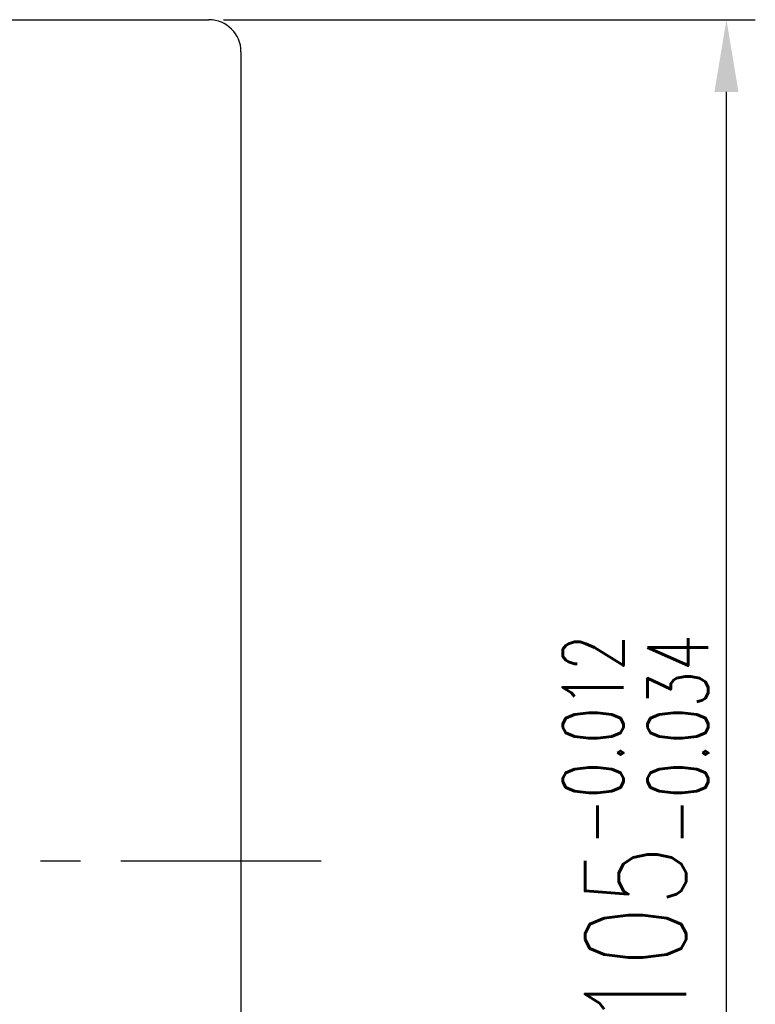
# Model space of a CAD drawing. Extents: x 973 to 1362, y 69 to 294.
# Tile 43 of 43: x 1316 to 1362, y 172 to 233. Entities that reach past the tile are written whole.
import ezdxf

# ---------------------------------------------------------------- set-up
doc = ezdxf.new("R2010")
doc.units = 0
doc.header["$MEASUREMENT"] = 0
doc.linetypes.add('CENTER', pattern=[2, 1.25, -0.25, 0.25, -0.25])
for name, color, linetype in [('CEN', 1, 'CENTER'), ('DIM', 4, 'CONTINUOUS'), ('OUT', 3, 'CONTINUOUS')]:
    doc.layers.add(name, color=color, linetype=linetype)
doc.styles.add('CHN', font='SIMPLEX.shx', dxfattribs={"width": 0.7, "bigfont": 'CHINESET.shx'})
doc.dimstyles.get("Standard").update_dxf_attribs({"dimscale": 0, "dimtxt": 4, "dimasz": 3, "dimexe": 1, "dimexo": 0.5, "dimgap": 1, "dimtad": 1, "dimdsep": 46, "dimtxsty": 'CHN', "dimcen": 0.09, "dimclrd": 256, "dimclre": 256, "dimclrt": 256, "dimadec": 0, "dimazin": 0, "dimtp": 1, "dimtm": 1, "dimtfac": 0.6, "dimtix": 1, "dimtmove": 2, "dimatfit": 3, "dimfxl": 1, "dimtvp": 0.85, "dimtolj": 1, "dimarcsym": 0})

# ---------------------------------------------------------------- blocks, each defined once
blk = doc.blocks.new('*D43')
at = {"layer": 'DIM', "color": 0, "lineweight": -2, "transparency": 16777216}
for p, q in [((1328.391, 233.044), (1361.569, 233.044)), ((1359.769, 132.544), (1359.769, 228.544)), ((1328.391, 128.044), (1361.569, 128.044))]:
    blk.add_line(p, q, dxfattribs=at)
at = {"layer": 'DIM', "color": 0, "transparency": 16777216}
for points in [[(1359.019, 228.544), (1360.519, 228.544), (1359.769, 233.044)], [(1359.019, 132.544), (1360.519, 132.544), (1359.769, 128.044)]]:
    blk.add_solid(points, dxfattribs=at)
at = {"layer": 'DIM', "color": 0, "transparency": 16777216, "insert": (1354.099, 180.544), "char_height": 6.3, "attachment_point": 5, "rotation": 90, "style": 'CHN'}
blk.add_mtext('\\A1;%%C105{\\H3.78;\\S-0.012^ -0.034;}', dxfattribs=at)

msp = doc.modelspace()

# ---------------------------------------------------------------- linework, layer by layer
at = {"layer": 'CEN', "color": 7, "ltscale": 10}
msp.add_line((1334.491, 180.544), (1229.043, 180.544), dxfattribs=at)
at = {"layer": 'OUT', "color": 7, "ltscale": 10}
for p, q in [((1258.491, 233.044), (1327.491, 233.044)), ((1329.491, 231.044), (1329.491, 130.044))]:
    msp.add_line(p, q, dxfattribs=at)
msp.add_arc((1327.491, 231.044), 2, 0, 90, dxfattribs=at)

# ---------------------------------------------------------------- dimensions: what is measured, and where the dimension line sits
at = {"layer": 'DIM', "color": 0}
dim = msp.add_linear_dim(base=(1359.769, 233.044), p1=(1327.491, 128.044), p2=(1327.491, 233.044), angle=90, text='%%C<>', dimstyle='STANDARD', override={"dimscale": 1.8, "dimtxt": 3.5, "dimasz": 2.5, "dimgap": 0.7, "dimclrd": 0, "dimclre": 0, "dimclrt": 0, "dimtol": 1, "dimtp": -0.012, "dimtm": 0.034, "dimtdec": 3, "dimtmove": 0}, dxfattribs=at)
dim.commit()
dim.dimension.update_dxf_attribs({"geometry": '*D43', "text_midpoint": (1354.099, 180.544)})

doc.saveas('drawing.dxf')
